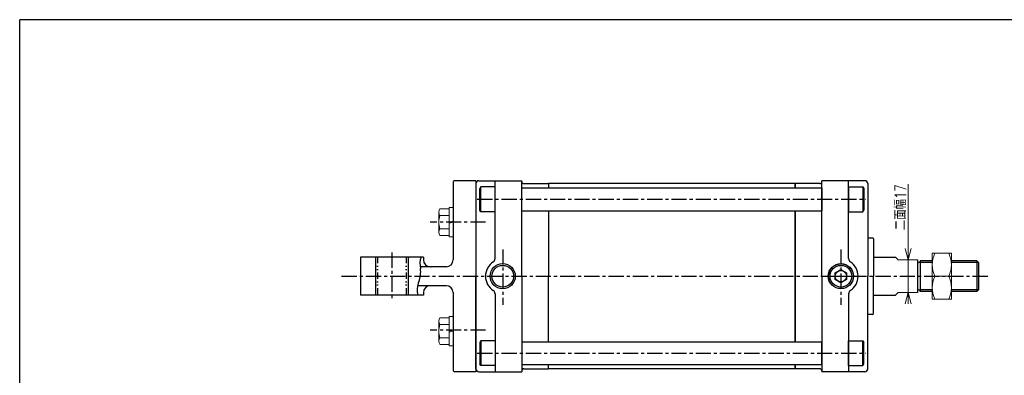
# Model space of a CAD drawing. Header units: millimetres. Extents: x -394 to 394, y -282 to 282.
# Tile 2 of 3: x -394 to 121, y 96 to 282. Entities that reach past the tile are written whole.
import ezdxf
from ezdxf.enums import TextEntityAlignment as Align

# ---------------------------------------------------------------- set-up
doc = ezdxf.new("R2010")
doc.units = ezdxf.units.MM
doc.header["$LTSCALE"] = 0.25
doc.linetypes.add('CENTER', pattern=[50.8, 31.75, -6.35, 6.35, -6.35])
doc.linetypes.add('DIVIDE', pattern=[31.75, 12.7, -6.35, 0, -6.35, 0, -6.35])
doc.layers.add('ZUWAKU', color=7, linetype='Continuous')
doc.styles.add('dcStyle0', font='txt.shx', dxfattribs={"width": 0.761905, "bigfont": 'bigfont'})

# ---------------------------------------------------------------- blocks, each defined once
blk = doc.blocks.new('DC_GROUP_Φ80_13')
at = {"color": 4, "linetype": 'Continuous', "lineweight": 25}
for p, q in [((-152.72, 113.82), (-153.22, 112.95)), ((-145.22, 113.82), (-152.72, 113.82)), ((-152.72, 113.82), (-152.72, 100.82)), ((-145.22, 113.82), (-145.22, 100.82)), ((-153.22, 112.95), (-153.22, 101.68)), ((-152.72, 100.82), (-153.22, 101.68)), ((-145.22, 100.82), (-152.72, 100.82))]:
    blk.add_line(p, q, dxfattribs=at)
blk = doc.blocks.new('DC_GROUP_Φ80_14')
at = {"color": 4, "linetype": 'Continuous', "lineweight": 25}
for p, q in [((39.78, 100.82), (39.78, 113.82)), ((39.78, 113.82), (47.28, 113.82)), ((47.28, 113.82), (47.78, 112.95)), ((47.28, 100.82), (47.28, 113.82)), ((47.78, 101.68), (47.78, 112.95)), ((39.78, 100.82), (47.28, 100.82)), ((47.28, 100.82), (47.78, 101.68))]:
    blk.add_line(p, q, dxfattribs=at)
blk = doc.blocks.new('DC_GROUP_Φ80_15')
at = {"color": 4, "linetype": 'Continuous', "lineweight": 25}
for p, q in [((-152.72, 194.43), (-153.22, 193.56)), ((-153.22, 182.29), (-153.22, 193.56)), ((-145.22, 194.43), (-152.72, 194.43)), ((-152.72, 181.43), (-152.72, 194.43)), ((-145.22, 181.43), (-145.22, 194.43)), ((-152.72, 181.43), (-153.22, 182.29)), ((-145.22, 181.43), (-152.72, 181.43))]:
    blk.add_line(p, q, dxfattribs=at)
blk = doc.blocks.new('DC_GROUP_Φ80_16')
at = {"color": 4, "linetype": 'Continuous', "lineweight": 25}
for p, q in [((39.78, 194.43), (39.78, 181.43)), ((39.78, 194.43), (47.28, 194.43)), ((47.28, 194.43), (47.78, 193.56)), ((47.28, 194.43), (47.28, 181.43)), ((47.78, 193.56), (47.78, 182.29)), ((39.78, 181.43), (47.28, 181.43)), ((47.28, 181.43), (47.78, 182.29))]:
    blk.add_line(p, q, dxfattribs=at)
blk = doc.blocks.new('DC_GROUP_Φ80_17')
at = {"color": 4, "linetype": 'Continuous', "lineweight": 13}
for p, q in [((93.61, 159.62), (83.61, 159.62)), ((83.61, 159.62), (83.61, 135.62)), ((93.61, 135.62), (93.61, 159.62)), ((84.97, 147.62), (92.26, 147.62)), ((83.61, 135.62), (93.61, 135.62))]:
    blk.add_line(p, q, dxfattribs=at)
for centre, start, end in [((97.5, 153.62), 154.4102, 205.5898), ((79.73, 153.62), 334.4102, 25.5898), ((97.5, 141.62), 154.4102, 205.5898), ((79.73, 141.62), 334.4102, 25.5898)]:
    blk.add_arc(centre, 13.89, start, end, dxfattribs=at)
blk = doc.blocks.new('DC_GROUP_Φ80_19')
at = {"color": 4, "linetype": 'Continuous', "lineweight": 18}
for p, q in [((70.92, 156.12), (69.32, 162.12)), ((72.53, 162.12), (70.92, 156.12)), ((70.92, 156.12), (70.92, 162.12))]:
    blk.add_line(p, q, dxfattribs=at)
blk = doc.blocks.new('DC_GROUP_Φ80_20')
at = {"color": 4, "linetype": 'Continuous', "lineweight": 18}
for p, q in [((69.32, 133.12), (70.92, 139.12)), ((70.92, 139.12), (72.53, 133.12)), ((70.92, 139.12), (70.92, 133.12))]:
    blk.add_line(p, q, dxfattribs=at)
blk = doc.blocks.new('DC_GROUP_Φ80_18')
at = {"color": 4, "linetype": 'Continuous', "lineweight": 13}
for p, q in [((70.92, 195.91), (70.92, 156.12)), ((70.92, 139.12), (70.92, 156.12)), ((70.92, 134.12), (70.92, 139.12))]:
    blk.add_line(p, q, dxfattribs=at)
at = {"linetype": 'Continuous'}
for name in ['DC_GROUP_Φ80_19', 'DC_GROUP_Φ80_20']:
    blk.add_blockref(name, (0, 0), dxfattribs=at)
at = {"color": 4, "style": 'dcStyle0', "width": 0.714286}
blk.add_text('二面幅17', height=6, rotation=90, dxfattribs=at).set_placement((69.92, 171.78), (69.92, 195.78), align=Align.FIT)
blk = doc.blocks.new('DC_GROUP_Φ80_45')
at = {"color": 4, "linetype": 'Continuous', "lineweight": 13}
for p, q in [((-174.72, 124.07), (-174.72, 113.68)), ((-169.22, 125.8), (-174.04, 125.8)), ((-167.22, 126.57), (-169.22, 126.57)), ((-169.22, 126.57), (-169.22, 111.17)), ((-167.22, 126.57), (-167.22, 111.17)), ((-169.22, 122.34), (-174.04, 122.34)), ((-169.22, 118.87), (-167.22, 119.41)), ((-169.22, 118.34), (-167.22, 118.87)), ((-169.22, 115.41), (-174.04, 115.41)), ((-169.22, 111.94), (-174.04, 111.94)), ((-167.22, 111.17), (-169.22, 111.17))]:
    blk.add_line(p, q, dxfattribs=at)
for centre, radius, start, end in [((-172.17, 124.07), 2.55, 137.1167, 222.8833), ((-165.56, 118.87), 9.16, 157.7807, 202.2193), ((-172.17, 113.68), 2.55, 137.1167, 222.8833)]:
    blk.add_arc(centre, radius, start, end, dxfattribs=at)
blk = doc.blocks.new('DC_GROUP_Φ80_46')
at = {"color": 4, "linetype": 'Continuous', "lineweight": 13}
for p, q in [((-174.72, 181.1), (-174.72, 170.71)), ((-169.22, 182.83), (-174.04, 182.83)), ((-167.22, 183.6), (-169.22, 183.6)), ((-169.22, 183.6), (-169.22, 168.2)), ((-167.22, 183.6), (-167.22, 168.2)), ((-169.22, 179.37), (-174.04, 179.37)), ((-169.22, 175.9), (-167.22, 176.44)), ((-169.22, 175.37), (-167.22, 175.9)), ((-169.22, 172.44), (-174.04, 172.44)), ((-169.22, 168.97), (-174.04, 168.97)), ((-167.22, 168.2), (-169.22, 168.2))]:
    blk.add_line(p, q, dxfattribs=at)
for centre, radius, start, end in [((-172.17, 181.1), 2.55, 137.1167, 222.8833), ((-165.56, 175.9), 9.16, 157.7807, 202.2193), ((-172.17, 170.71), 2.55, 137.1167, 222.8833)]:
    blk.add_arc(centre, radius, start, end, dxfattribs=at)

msp = doc.modelspace()

# ---------------------------------------------------------------- linework, layer by layer
at = {"color": 4, "linetype": 'Continuous', "lineweight": 25}
for p, q in [((-167.219, 196.622), (-167.219, 156.122)), ((-155.219, 197.622), (-166.219, 197.622)), ((-155.219, 197.622), (-155.219, 97.622)), ((-155.219, 196.122), (-155.219, 147.622)), ((-153.719, 197.622), (-131.219, 197.622)), ((-145.219, 156.841), (-145.219, 197.622)), ((-131.219, 147.622), (-131.219, 197.622)), ((-130.219, 196.122), (-117.219, 196.122)), ((-117.219, 196.122), (-117.219, 193.927)), ((11.781, 196.122), (-117.219, 196.122)), ((11.781, 196.122), (11.781, 193.927)), ((24.781, 196.122), (11.781, 196.122)), ((11.781, 193.927), (11.781, 196.122)), ((48.281, 197.622), (25.781, 197.622)), ((25.781, 147.622), (25.781, 197.622)), ((39.781, 156.841), (39.781, 197.622)), ((49.781, 196.122), (49.781, 147.622)), ((-131.019, 193.927), (-131.219, 193.727)), ((-131.019, 193.927), (25.581, 193.927)), ((25.781, 193.727), (25.581, 193.927)), ((25.781, 193.727), (25.781, 182.127)), ((-131.219, 182.127), (-131.019, 181.927)), ((-131.019, 181.927), (25.781, 181.927)), ((-117.219, 181.927), (-117.219, 147.622)), ((11.781, 181.927), (11.781, 147.622)), ((11.781, 147.622), (11.781, 181.927)), ((25.781, 182.127), (25.581, 181.927)), ((52.281, 167.622), (49.781, 167.622)), ((52.781, 167.122), (52.781, 147.622)), ((-182.719, 157.622), (-215.719, 157.622)), ((-215.719, 157.622), (-215.719, 137.622)), ((-207.719, 157.622), (-207.719, 137.622)), ((-190.219, 157.622), (-190.719, 157.122)), ((-190.719, 157.122), (-190.719, 138.122)), ((-182.719, 157.622), (-182.719, 156.122)), ((52.781, 157.622), (64.281, 157.622)), ((75.781, 156.122), (75.781, 139.122)), ((83.613, 155.622), (77.281, 155.622)), ((77.281, 155.622), (77.281, 139.622)), ((83.613, 154.812), (77.281, 154.812)), ((106.971, 155.622), (93.613, 155.622)), ((107.781, 154.812), (93.613, 154.812)), ((106.971, 155.622), (107.781, 154.812)), ((106.971, 155.622), (106.971, 139.622)), ((107.781, 154.812), (107.781, 140.432)), ((-170.719, 152.622), (-184.408, 152.622)), ((32.781, 149.344), (35.781, 151.076)), ((35.781, 151.076), (38.781, 149.344)), ((-155.219, 99.122), (-155.219, 147.622)), ((-131.219, 147.622), (-131.219, 97.622)), ((-117.219, 113.317), (-117.219, 147.622)), ((11.781, 113.317), (11.781, 147.622)), ((11.781, 147.622), (11.781, 113.317)), ((25.781, 147.622), (25.781, 97.622)), ((32.781, 145.88), (32.781, 149.344)), ((35.781, 144.148), (32.781, 145.88)), ((38.781, 145.88), (35.781, 144.148)), ((38.781, 149.344), (38.781, 145.88)), ((49.781, 99.122), (49.781, 147.622)), ((52.781, 128.122), (52.781, 147.622)), ((-170.719, 142.622), (-185.781, 142.622)), ((83.613, 140.432), (77.281, 140.432)), ((83.613, 139.622), (77.281, 139.622)), ((106.971, 139.622), (93.474, 139.622)), ((107.781, 140.432), (93.568, 140.432)), ((106.971, 139.622), (107.781, 140.432)), ((-182.719, 137.622), (-215.719, 137.622)), ((-190.219, 137.622), (-190.719, 138.122)), ((-182.719, 139.122), (-182.719, 137.622)), ((-167.219, 139.122), (-167.219, 98.622)), ((-145.219, 138.402), (-145.219, 97.622)), ((39.781, 138.402), (39.781, 97.622)), ((52.781, 137.622), (64.281, 137.622)), ((52.281, 127.622), (49.781, 127.622)), ((-131.219, 113.117), (-131.019, 113.317)), ((-131.019, 113.317), (25.781, 113.317)), ((25.781, 113.117), (25.581, 113.317)), ((25.781, 101.517), (25.781, 113.117)), ((-131.019, 101.317), (-131.219, 101.517)), ((-131.019, 101.317), (25.581, 101.317)), ((-130.219, 99.122), (-117.219, 99.122)), ((-117.219, 99.122), (-117.219, 101.317)), ((11.781, 99.122), (-117.219, 99.122)), ((11.781, 99.122), (11.781, 101.317)), ((11.781, 101.317), (11.781, 99.122)), ((24.781, 99.122), (11.781, 99.122)), ((25.781, 101.517), (25.581, 101.317)), ((-155.219, 97.622), (-166.219, 97.622)), ((-153.719, 97.622), (-131.219, 97.622)), ((48.281, 97.622), (25.781, 97.622))]:
    msp.add_line(p, q, dxfattribs=at)
at = {"color": 4, "linetype": 'CENTER', "lineweight": 25}
for p, q in [((-154.511, 187.927), (48.834, 187.927)), ((-150.219, 175.902), (-179.229, 175.902)), ((-199.219, 159.997), (-199.219, 135.599)), ((-141.219, 161.685), (-141.219, 132.681)), ((35.781, 161.685), (35.781, 132.681)), ((-225.52, 147.622), (113.403, 147.622)), ((26.688, 147.612), (46.458, 147.612)), ((-150.219, 119.342), (-179.229, 119.342)), ((-154.511, 107.317), (48.834, 107.317))]:
    msp.add_line(p, q, dxfattribs=at)
at = {"color": 4, "linetype": 'DIVIDE', "lineweight": 25}
for p, q in [((-206.719, 157.622), (-206.719, 137.622)), ((-191.719, 157.622), (-191.719, 137.622))]:
    msp.add_line(p, q, dxfattribs=at)
at = {"color": 4, "linetype": 'Continuous', "lineweight": 13}
for p, q in [((64.281, 157.622), (65.781, 156.122)), ((65.781, 156.122), (75.781, 156.122)), ((64.281, 137.622), (65.781, 139.122)), ((75.781, 139.122), (65.781, 139.122))]:
    msp.add_line(p, q, dxfattribs=at)
at = {"color": 4, "linetype": 'Continuous', "lineweight": 25}
for centre, radius in [((-141.219, 147.622), 6.6), ((-141.219, 147.622), 5.7), ((35.781, 147.622), 6.6), ((35.781, 147.612), 6.5), ((35.781, 147.622), 5.7), ((35.781, 147.612), 5.7), ((35.781, 147.612), 3)]:
    msp.add_circle(centre, radius, dxfattribs=at)
for centre, radius, start, end in [((-166.219, 196.622), 1, 90, 180), ((-153.719, 196.122), 1.5, 90, 180), ((-130.219, 197.122), 1, 180, 270), ((24.781, 197.122), 1, 270, 0), ((48.281, 196.122), 1.5, 0, 90), ((52.281, 167.122), 0.5, 0, 90), ((-173.281, 154.178), 11.236, 162.15397, 193.38319), ((-179.219, 156.122), 3.5, 180, 270), ((-170.719, 156.122), 3.5, 270, 0), ((-141.219, 147.622), 9, 123.05573, 236.94427), ((-147.219, 156.841), 2, 303.05573, 0), ((41.781, 156.841), 2, 180, 236.94427), ((35.781, 147.622), 9, 303.05573, 56.94427), ((76.531, 155.562), 0.75, 180, 0), ((-200.571, 150.17), 16.419, 340.92076, 4.91818), ((-175.296, 140.333), 10.733, 155.38671, 194.63238), ((-179.219, 139.122), 3.5, 90, 180), ((-170.719, 139.122), 3.5, 0, 90), ((-147.219, 138.402), 2, 0, 56.94427), ((41.781, 138.402), 2, 123.05573, 180), ((76.531, 139.682), 0.75, 355.42608, 180), ((52.281, 128.122), 0.5, 270, 0), ((-166.219, 98.622), 1, 180, 270), ((-153.719, 99.122), 1.5, 180, 270), ((-130.219, 98.122), 1, 90, 180), ((24.781, 98.122), 1, 0, 90), ((48.281, 99.122), 1.5, 270, 0)]:
    msp.add_arc(centre, radius, start, end, dxfattribs=at)
at = {"layer": 'ZUWAKU', "color": 5, "linetype": 'Continuous', "lineweight": 25}
for p in [(-394, -269.5), (382, 282)]:
    msp.add_line(p, (-394, 282), dxfattribs=at)

# ---------------------------------------------------------------- block references
at = {"linetype": 'Continuous'}
for name in ['DC_GROUP_Φ80_18', 'DC_GROUP_Φ80_15', 'DC_GROUP_Φ80_16', 'DC_GROUP_Φ80_46', 'DC_GROUP_Φ80_17', 'DC_GROUP_Φ80_45', 'DC_GROUP_Φ80_13', 'DC_GROUP_Φ80_14']:
    msp.add_blockref(name, (0, 0), dxfattribs=at)

doc.saveas('drawing.dxf')
